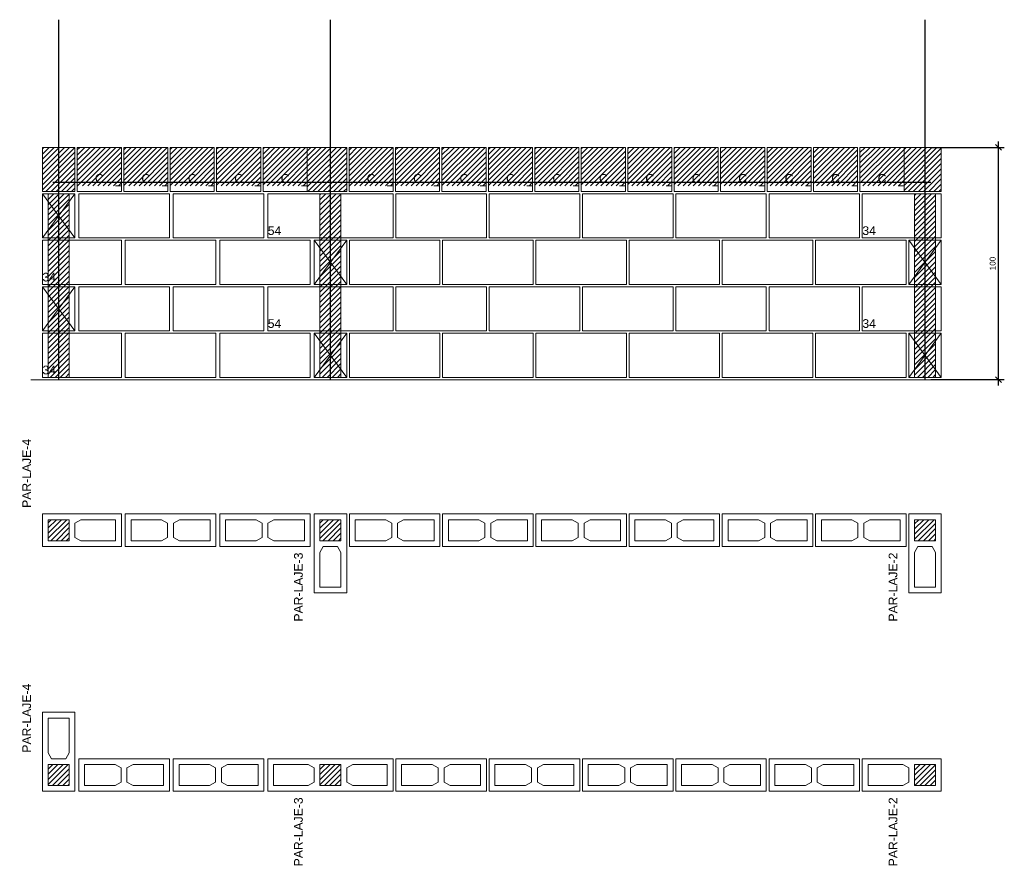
# Model space of a CAD drawing. Header units: millimetres. Extents: x 337 to 624, y -381 to -65.
# Tile 113 of 139: x 459 to 476, y -170 to -155. Entities that reach past the tile are written whole.
import ezdxf

# ---------------------------------------------------------------- set-up
doc = ezdxf.new("R2010")
doc.units = ezdxf.units.MM
doc.header["$MEASUREMENT"] = 0
doc.linetypes.add('DOT', pattern=[6.35, 0, -6.35])
doc.layers.get('0').update_dxf_attribs({"lineweight": 5})
for name, color, linetype, lineweight in [('Armadura', 7, 'Continuous', 30), ('Cotas', 7, 'Continuous', 5), ('PA-Ajustes', 8, 'Continuous', 5), ('PA-Graute', 8, 'Continuous', 0), ('PA-Piso', 7, 'Continuous', 20), ('PE-Contrafiamento L', 1, 'Continuous', 13), ('PE-Contrafiamento T', 1, 'Continuous', 5), ('PE-Inteiro', 7, 'Continuous', 5), ('PE-Meio canaleta', 5, 'Continuous', 5), ('PE-Paredes', 1, 'Continuous', 5)]:
    doc.layers.add(name, color=color, linetype=linetype, lineweight=lineweight)
doc.styles.add('Arial', font='arial.ttf')
doc.dimstyles.new('UM_25.000000', dxfattribs={"dimtxt": 0.18, "dimasz": 0.1, "dimexe": 0.1, "dimexo": 0.2, "dimgap": 0, "dimtad": 1, "dimtih": 1, "dimtoh": 1, "dimdec": 1, "dimlfac": 25, "dimzin": 0, "dimdsep": 46, "dimtxsty": 'Standard', "dimcen": 0.09, "dimdle": 0.1, "dimadec": 1, "dimazin": 2, "dimtfac": 1, "dimtdec": 4, "dimtofl": 0, "dimtmove": 0, "dimatfit": 3, "dimfxl": 1, "dimtolj": 1, "dimarcsym": 0})
pattern_1 = [(45, (515.896945, -309.099686), (-0.044194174, 0.044194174), [])]

# ---------------------------------------------------------------- blocks, each defined once
blk = doc.blocks.new('_Oblique')
at = {"color": 0, "linetype": 'ByBlock', "lineweight": -2}
blk.add_line((-0.5, -0.5), (0.5, 0.5), dxfattribs=at)
blk = doc.blocks.new('*D287')
at = {"layer": 'Cotas', "color": 0, "lineweight": -2, "transparency": 16777216}
for p, q in [((475.912, -161.381), (475.912, -157.181)), ((474.747, -157.281), (476.012, -157.281)), ((474.747, -161.281), (476.012, -161.281))]:
    blk.add_line(p, q, dxfattribs=at)
at = {"layer": 'Defpoints', "color": 0, "transparency": 16777216}
for p in [(474.647, -157.281), (475.912, -157.281), (474.647, -161.281)]:
    blk.add_point(p, dxfattribs=at)
at = {"layer": 'Cotas', "color": 0, "lineweight": -2, "transparency": 16777216, "xscale": 0.1, "yscale": 0.1, "zscale": 0.1}
for p, rotation in [((475.912, -157.281), 90), ((475.912, -161.281), 270)]:
    blk.add_blockref('_Oblique', p, dxfattribs=dict(at, rotation=rotation))
at = {"layer": 'Cotas', "transparency": 16777216, "insert": (475.812, -159.281), "char_height": 0.1, "attachment_point": 5, "rotation": 90, "style": 'Arial'}
blk.add_mtext('\\A1;100', dxfattribs=at)

msp = doc.modelspace()

# ---------------------------------------------------------------- hatches: boundary and pattern name
at = {"layer": 'PA-Ajustes', "linetype": 'Continuous'}
h = msp.add_hatch(dxfattribs=at)
h.set_pattern_fill('ANSI31', color=8, scale=0.5, style=0)
h.set_pattern_definition(pattern_1)
h.paths.add_polyline_path([(459.4469, -157.2814), (460.0069, -157.2814), (460.0069, -158.0414), (459.4469, -158.0414)])
h = msp.add_hatch(dxfattribs=at)
h.set_pattern_fill('ANSI31', color=8, scale=0.5, style=0)
h.set_pattern_definition(pattern_1)
h.paths.add_polyline_path([(464.0069, -157.2814), (464.0069, -158.0414), (464.6869, -158.0414), (464.6869, -157.2814)])
h = msp.add_hatch(dxfattribs=at)
h.set_pattern_fill('ANSI31', color=8, scale=0.5, style=0)
h.set_pattern_definition(pattern_1)
h.paths.add_polyline_path([(474.2869, -157.2814), (474.2869, -158.0414), (474.9273, -158.0414), (474.9273, -157.2814)])
at = {"layer": 'PA-Graute', "linetype": 'Continuous'}
h = msp.add_hatch(dxfattribs=at)
h.set_pattern_fill('ANSI31', color=8, scale=0.5, style=0)
h.set_pattern_definition(pattern_1)
h.paths.add_polyline_path([(460.0469, -157.2814), (460.8069, -157.2814), (460.8069, -157.9414), (460.0469, -157.9414)])
h = msp.add_hatch(dxfattribs=at)
h.set_pattern_fill('ANSI31', color=8, scale=0.5, style=0)
h.set_pattern_definition(pattern_1)
h.paths.add_polyline_path([(460.8469, -157.2814), (461.6069, -157.2814), (461.6069, -157.9414), (460.8469, -157.9414)])
h = msp.add_hatch(dxfattribs=at)
h.set_pattern_fill('ANSI31', color=8, scale=0.5, style=0)
h.set_pattern_definition(pattern_1)
h.paths.add_polyline_path([(461.6469, -157.2814), (462.4069, -157.2814), (462.4069, -157.9414), (461.6469, -157.9414)])
h = msp.add_hatch(dxfattribs=at)
h.set_pattern_fill('ANSI31', color=8, scale=0.5, style=0)
h.set_pattern_definition(pattern_1)
h.paths.add_polyline_path([(462.4469, -157.2814), (463.2069, -157.2814), (463.2069, -157.9414), (462.4469, -157.9414)])
h = msp.add_hatch(dxfattribs=at)
h.set_pattern_fill('ANSI31', color=8, scale=0.5, style=0)
h.set_pattern_definition(pattern_1)
h.paths.add_polyline_path([(463.2469, -157.2814), (464.0069, -157.2814), (464.0069, -157.9414), (463.2469, -157.9414)])
h = msp.add_hatch(dxfattribs=at)
h.set_pattern_fill('ANSI31', color=8, scale=0.5, style=0)
h.set_pattern_definition(pattern_1)
h.paths.add_polyline_path([(464.7269, -157.2814), (465.4869, -157.2814), (465.4869, -157.9414), (464.7269, -157.9414)])
h = msp.add_hatch(dxfattribs=at)
h.set_pattern_fill('ANSI31', color=8, scale=0.5, style=0)
h.set_pattern_definition(pattern_1)
h.paths.add_polyline_path([(465.5269, -157.2814), (466.2869, -157.2814), (466.2869, -157.9414), (465.5269, -157.9414)])
h = msp.add_hatch(dxfattribs=at)
h.set_pattern_fill('ANSI31', color=8, scale=0.5, style=0)
h.set_pattern_definition(pattern_1)
h.paths.add_polyline_path([(466.3269, -157.2814), (467.0869, -157.2814), (467.0869, -157.9414), (466.3269, -157.9414)])
h = msp.add_hatch(dxfattribs=at)
h.set_pattern_fill('ANSI31', color=8, scale=0.5, style=0)
h.set_pattern_definition(pattern_1)
h.paths.add_polyline_path([(467.1269, -157.2814), (467.8869, -157.2814), (467.8869, -157.9414), (467.1269, -157.9414)])
h = msp.add_hatch(dxfattribs=at)
h.set_pattern_fill('ANSI31', color=8, scale=0.5, style=0)
h.set_pattern_definition(pattern_1)
h.paths.add_polyline_path([(467.9269, -157.2814), (468.6869, -157.2814), (468.6869, -157.9414), (467.9269, -157.9414)])
h = msp.add_hatch(dxfattribs=at)
h.set_pattern_fill('ANSI31', color=8, scale=0.5, style=0)
h.set_pattern_definition(pattern_1)
h.paths.add_polyline_path([(468.7269, -157.2814), (469.4869, -157.2814), (469.4869, -157.9414), (468.7269, -157.9414)])
h = msp.add_hatch(dxfattribs=at)
h.set_pattern_fill('ANSI31', color=8, scale=0.5, style=0)
h.set_pattern_definition(pattern_1)
h.paths.add_polyline_path([(469.5269, -157.2814), (470.2869, -157.2814), (470.2869, -157.9414), (469.5269, -157.9414)])
h = msp.add_hatch(dxfattribs=at)
h.set_pattern_fill('ANSI31', color=8, scale=0.5, style=0)
h.set_pattern_definition(pattern_1)
h.paths.add_polyline_path([(470.3269, -157.2814), (471.0869, -157.2814), (471.0869, -157.9414), (470.3269, -157.9414)])
h = msp.add_hatch(dxfattribs=at)
h.set_pattern_fill('ANSI31', color=8, scale=0.5, style=0)
h.set_pattern_definition(pattern_1)
h.paths.add_polyline_path([(471.1269, -157.2814), (471.8869, -157.2814), (471.8869, -157.9414), (471.1269, -157.9414)])
h = msp.add_hatch(dxfattribs=at)
h.set_pattern_fill('ANSI31', color=8, scale=0.5, style=0)
h.set_pattern_definition(pattern_1)
h.paths.add_polyline_path([(471.9269, -157.2814), (472.6869, -157.2814), (472.6869, -157.9414), (471.9269, -157.9414)])
h = msp.add_hatch(dxfattribs=at)
h.set_pattern_fill('ANSI31', color=8, scale=0.5, style=0)
h.set_pattern_definition(pattern_1)
h.paths.add_polyline_path([(472.7269, -157.2814), (473.4869, -157.2814), (473.4869, -157.9414), (472.7269, -157.9414)])
h = msp.add_hatch(dxfattribs=at)
h.set_pattern_fill('ANSI31', color=8, scale=0.5, style=0)
h.set_pattern_definition(pattern_1)
h.paths.add_polyline_path([(473.5269, -157.2814), (474.2869, -157.2814), (474.2869, -157.9414), (473.5269, -157.9414)])
h = msp.add_hatch(dxfattribs=at)
h.set_pattern_fill('ANSI31', color=8, scale=0.5, style=0)
h.set_pattern_definition(pattern_1)
h.paths.add_polyline_path([(459.5469, -158.0814), (459.9069, -158.0814), (459.9069, -161.2414), (459.5469, -161.2414)])
h = msp.add_hatch(dxfattribs=at)
h.set_pattern_fill('ANSI31', color=8, scale=0.5, style=0)
h.set_pattern_definition(pattern_1)
h.paths.add_polyline_path([(464.2269, -158.0814), (464.5869, -158.0814), (464.5869, -161.2414), (464.2269, -161.2414)])
h = msp.add_hatch(dxfattribs=at)
h.set_pattern_fill('ANSI31', color=8, scale=0.5, style=0)
h.set_pattern_definition(pattern_1)
h.paths.add_polyline_path([(474.4673, -158.0814), (474.8273, -158.0814), (474.8273, -161.2414), (474.4673, -161.2414)])
h = msp.add_hatch(dxfattribs=at)
h.set_pattern_fill('ANSI31', color=8, scale=0.5, style=0)
h.set_pattern_definition(pattern_1)
h.paths.add_polyline_path([(459.5469, -163.6944), (459.9069, -163.6944), (459.9069, -164.0544), (459.5469, -164.0544)])
h = msp.add_hatch(dxfattribs=at)
h.set_pattern_fill('ANSI31', color=8, scale=0.5, style=0)
h.set_pattern_definition(pattern_1)
h.paths.add_polyline_path([(464.5869, -163.6944), (464.5869, -164.0544), (464.2269, -164.0544), (464.2269, -163.6944)])
h = msp.add_hatch(dxfattribs=at)
h.set_pattern_fill('ANSI31', color=8, scale=0.5, style=0)
h.set_pattern_definition(pattern_1)
h.paths.add_polyline_path([(464.5869, -163.6944), (464.5869, -164.0544), (464.2269, -164.0544), (464.2269, -163.6944)])
h = msp.add_hatch(dxfattribs=at)
h.set_pattern_fill('ANSI31', color=8, scale=0.5, style=0)
h.set_pattern_definition(pattern_1)
h.paths.add_polyline_path([(474.8273, -163.6944), (474.8273, -164.0544), (474.4673, -164.0544), (474.4673, -163.6944)])
h = msp.add_hatch(dxfattribs=at)
h.set_pattern_fill('ANSI31', color=8, scale=0.5, style=0)
h.set_pattern_definition(pattern_1)
h.paths.add_polyline_path([(459.5469, -168.2703), (459.5469, -167.9103), (459.9069, -167.9103), (459.9069, -168.2703)])
h = msp.add_hatch(dxfattribs=at)
h.set_pattern_fill('ANSI31', color=8, scale=0.5, style=0)
h.set_pattern_definition(pattern_1)
h.paths.add_polyline_path([(464.5869, -168.2703), (464.2269, -168.2703), (464.2269, -167.9103), (464.5869, -167.9103)])
h = msp.add_hatch(dxfattribs=at)
h.set_pattern_fill('ANSI31', color=8, scale=0.5, style=0)
h.set_pattern_definition(pattern_1)
h.paths.add_polyline_path([(464.5869, -168.2703), (464.2269, -168.2703), (464.2269, -167.9103), (464.5869, -167.9103)])
h = msp.add_hatch(dxfattribs=at)
h.set_pattern_fill('ANSI31', color=8, scale=0.5, style=0)
h.set_pattern_definition(pattern_1)
h.paths.add_polyline_path([(474.8273, -168.2703), (474.4673, -168.2703), (474.4673, -167.9103), (474.8273, -167.9103)])

# ---------------------------------------------------------------- linework, layer by layer
at = {"layer": 'Armadura'}
msp.add_line((459.6269, -157.8814), (474.7473, -157.8814), dxfattribs=at)
for points in [[(459.7269, -161.2814), (459.7269, -155.0814)], [(464.4069, -161.2814), (464.4069, -155.0814)], [(474.6473, -161.2814), (474.6473, -155.0814)]]:
    msp.add_lwpolyline(points, dxfattribs=at)
at = {"layer": 'PA-Ajustes', "linetype": 'Continuous'}
for points in [[(459.4469, -157.2814), (460.0069, -157.2814), (460.0069, -158.0414), (459.4469, -158.0414)], [(464.0069, -157.2814), (464.0069, -158.0414), (464.6869, -158.0414), (464.6869, -157.2814)], [(474.2869, -157.2814), (474.2869, -158.0414), (474.9273, -158.0414), (474.9273, -157.2814)]]:
    msp.add_lwpolyline(points, close=True, dxfattribs=at)
at = {"layer": 'PA-Graute', "color": 8, "linetype": 'Continuous'}
for points in [[(459.5469, -158.0814), (459.9069, -158.0814), (459.9069, -161.2414), (459.5469, -161.2414)], [(464.2269, -158.0814), (464.5869, -158.0814), (464.5869, -161.2414), (464.2269, -161.2414)], [(474.4673, -158.0814), (474.8273, -158.0814), (474.8273, -161.2414), (474.4673, -161.2414)]]:
    msp.add_lwpolyline(points, close=True, dxfattribs=at)
at = {"layer": 'PA-Piso'}
msp.add_line((459.2469, -161.2814), (475.6873, -161.2814), dxfattribs=at)
at = {"layer": 'PE-Contrafiamento L', "linetype": 'Continuous'}
for p, q in [((459.4469, -158.8414), (459.4469, -158.0814)), ((459.4469, -158.0814), (460.0069, -158.0814)), ((460.0069, -158.0814), (459.4469, -158.8414)), ((460.0069, -158.8414), (459.4469, -158.0814)), ((459.4469, -158.0814), (460.0069, -158.0814)), ((460.0069, -158.0814), (460.0069, -158.8414)), ((473.5673, -158.8414), (473.5673, -158.0814)), ((473.5673, -158.0814), (474.9273, -158.0814)), ((474.9273, -158.0814), (474.9273, -158.8414)), ((460.0069, -158.8414), (459.4469, -158.8414)), ((459.4469, -158.8414), (460.0069, -158.8414)), ((459.4469, -158.8814), (460.8069, -158.8814)), ((459.4469, -159.6414), (459.4469, -158.8814)), ((460.8069, -158.8814), (460.8069, -159.6414)), ((464.1269, -158.8814), (464.6869, -158.8814)), ((464.1269, -159.6414), (464.6869, -158.8814)), ((464.6869, -158.8814), (464.1269, -158.8814)), ((464.1269, -158.8814), (464.6869, -159.6414)), ((464.1269, -159.6414), (464.1269, -158.8814)), ((464.6869, -158.8814), (464.6869, -159.6414)), ((474.9273, -158.8414), (473.5673, -158.8414)), ((474.3673, -158.8814), (474.9273, -158.8814)), ((474.3673, -159.6414), (474.9273, -158.8814)), ((474.9273, -158.8814), (474.3673, -158.8814)), ((474.3673, -158.8814), (474.9273, -159.6414)), ((474.3673, -159.6414), (474.3673, -158.8814)), ((474.9273, -158.8814), (474.9273, -159.6414)), ((460.8069, -159.6414), (459.4469, -159.6414)), ((459.4469, -160.4414), (459.4469, -159.6814)), ((459.4469, -159.6814), (460.0069, -159.6814)), ((460.0069, -159.6814), (459.4469, -160.4414)), ((460.0069, -160.4414), (459.4469, -159.6814)), ((459.4469, -159.6814), (460.0069, -159.6814)), ((460.0069, -159.6814), (460.0069, -160.4414)), ((464.6869, -159.6414), (464.1269, -159.6414)), ((464.6869, -159.6414), (464.1269, -159.6414)), ((473.5673, -160.4414), (473.5673, -159.6814)), ((473.5673, -159.6814), (474.9273, -159.6814)), ((474.9273, -159.6414), (474.3673, -159.6414)), ((474.9273, -159.6414), (474.3673, -159.6414)), ((474.9273, -159.6814), (474.9273, -160.4414)), ((460.0069, -160.4414), (459.4469, -160.4414)), ((459.4469, -160.4414), (460.0069, -160.4414)), ((459.4469, -160.4814), (460.8069, -160.4814)), ((459.4469, -161.2414), (459.4469, -160.4814)), ((460.8069, -160.4814), (460.8069, -161.2414)), ((464.1269, -160.4814), (464.6869, -160.4814)), ((464.1269, -161.2414), (464.6869, -160.4814)), ((464.6869, -160.4814), (464.1269, -160.4814)), ((464.1269, -160.4814), (464.6869, -161.2414)), ((464.1269, -161.2414), (464.1269, -160.4814)), ((464.6869, -160.4814), (464.6869, -161.2414)), ((474.9273, -160.4414), (473.5673, -160.4414)), ((474.3673, -160.4814), (474.9273, -160.4814)), ((474.3673, -161.2414), (474.9273, -160.4814)), ((474.9273, -160.4814), (474.3673, -160.4814)), ((474.3673, -160.4814), (474.9273, -161.2414)), ((474.3673, -161.2414), (474.3673, -160.4814)), ((474.9273, -160.4814), (474.9273, -161.2414)), ((460.8069, -161.2414), (459.4469, -161.2414)), ((464.6869, -161.2414), (464.1269, -161.2414)), ((464.6869, -161.2414), (464.1269, -161.2414)), ((474.9273, -161.2414), (474.3673, -161.2414)), ((474.9273, -161.2414), (474.3673, -161.2414)), ((459.4469, -163.5944), (460.8069, -163.5944)), ((459.4469, -164.1544), (459.4469, -163.5944)), ((460.8069, -163.5944), (460.8069, -164.1544)), ((464.1269, -164.9544), (464.1269, -163.5944)), ((464.1269, -163.5944), (464.6869, -163.5944)), ((464.1269, -164.9544), (464.1269, -163.5944)), ((464.1269, -163.5944), (464.6869, -163.5944)), ((464.6869, -163.5944), (464.6869, -164.9544)), ((464.6869, -163.5944), (464.6869, -164.9544)), ((474.3673, -164.9544), (474.3673, -163.5944)), ((474.3673, -163.5944), (474.9273, -163.5944)), ((474.9273, -163.5944), (474.9273, -164.9544)), ((460.8069, -164.1544), (459.4469, -164.1544)), ((464.6869, -164.9544), (464.1269, -164.9544)), ((464.6869, -164.9544), (464.1269, -164.9544)), ((474.9273, -164.9544), (474.3673, -164.9544)), ((459.4469, -168.3703), (459.4469, -167.0103)), ((459.4469, -167.0103), (460.0069, -167.0103)), ((460.0069, -167.0103), (460.0069, -168.3703)), ((473.5673, -168.3703), (473.5673, -167.8103)), ((473.5673, -167.8103), (474.9273, -167.8103)), ((474.9273, -167.8103), (474.9273, -168.3703)), ((460.0069, -168.3703), (459.4469, -168.3703)), ((474.9273, -168.3703), (473.5673, -168.3703))]:
    msp.add_line(p, q, dxfattribs=at)
at = {"layer": 'PE-Contrafiamento L', "linetype": 'Continuous', "lineweight": 5}
for p, q in [((459.5469, -163.6944), (459.9069, -163.6944)), ((459.5469, -164.0544), (459.5469, -163.6944)), ((459.9069, -163.6944), (459.9069, -164.0544)), ((460.0069, -163.7504), (460.1109, -163.6944)), ((460.0069, -163.9984), (460.0069, -163.7504)), ((460.1109, -163.6944), (460.7069, -163.6944)), ((460.7069, -163.6944), (460.7069, -164.0544)), ((464.2269, -164.0544), (464.2269, -163.6944)), ((464.2269, -163.6944), (464.5869, -163.6944)), ((464.2269, -164.0544), (464.2269, -163.6944)), ((464.2269, -163.6944), (464.5869, -163.6944)), ((464.5869, -163.6944), (464.5869, -164.0544)), ((464.5869, -163.6944), (464.5869, -164.0544)), ((474.4673, -164.0544), (474.4673, -163.6944)), ((474.4673, -163.6944), (474.8273, -163.6944)), ((474.8273, -163.6944), (474.8273, -164.0544)), ((459.9069, -164.0544), (459.5469, -164.0544)), ((460.1109, -164.0544), (460.0069, -163.9984)), ((460.7069, -164.0544), (460.1109, -164.0544)), ((464.5869, -164.0544), (464.2269, -164.0544)), ((464.5869, -164.0544), (464.2269, -164.0544)), ((474.8273, -164.0544), (474.4673, -164.0544)), ((464.2269, -164.2584), (464.2829, -164.1544)), ((464.2269, -164.2584), (464.2829, -164.1544)), ((464.2269, -164.8544), (464.2269, -164.2584)), ((464.2269, -164.8544), (464.2269, -164.2584)), ((464.2829, -164.1544), (464.5309, -164.1544)), ((464.2829, -164.1544), (464.5309, -164.1544)), ((464.5309, -164.1544), (464.5869, -164.2584)), ((464.5309, -164.1544), (464.5869, -164.2584)), ((464.5869, -164.2584), (464.5869, -164.8544)), ((464.5869, -164.2584), (464.5869, -164.8544)), ((474.4673, -164.2584), (474.5233, -164.1544)), ((474.4673, -164.8544), (474.4673, -164.2584)), ((474.5233, -164.1544), (474.7713, -164.1544)), ((474.7713, -164.1544), (474.8273, -164.2584)), ((474.8273, -164.2584), (474.8273, -164.8544)), ((464.5869, -164.8544), (464.2269, -164.8544)), ((464.5869, -164.8544), (464.2269, -164.8544)), ((474.8273, -164.8544), (474.4673, -164.8544)), ((459.5469, -167.7063), (459.5469, -167.1103)), ((459.5469, -167.1103), (459.9069, -167.1103)), ((459.9069, -167.1103), (459.9069, -167.7063)), ((459.6029, -167.8103), (459.5469, -167.7063)), ((459.8509, -167.8103), (459.6029, -167.8103)), ((459.9069, -167.7063), (459.8509, -167.8103)), ((459.5469, -168.2703), (459.5469, -167.9103)), ((459.5469, -167.9103), (459.9069, -167.9103)), ((459.9069, -167.9103), (459.9069, -168.2703)), ((473.6673, -168.2703), (473.6673, -167.9103)), ((473.6673, -167.9103), (474.2633, -167.9103)), ((474.2633, -167.9103), (474.3673, -167.9663)), ((474.3673, -167.9663), (474.3673, -168.2143)), ((474.4673, -168.2703), (474.4673, -167.9103)), ((474.4673, -167.9103), (474.8273, -167.9103)), ((474.8273, -167.9103), (474.8273, -168.2703)), ((459.9069, -168.2703), (459.5469, -168.2703)), ((474.2633, -168.2703), (473.6673, -168.2703)), ((474.3673, -168.2143), (474.2633, -168.2703)), ((474.8273, -168.2703), (474.4673, -168.2703))]:
    msp.add_line(p, q, dxfattribs=at)
at = {"layer": 'PE-Contrafiamento T', "linetype": 'Continuous'}
for p, q in [((463.3269, -158.8414), (463.3269, -158.0814)), ((463.3269, -158.0814), (465.4869, -158.0814)), ((465.4869, -158.0814), (465.4869, -158.8414)), ((465.4869, -158.8414), (463.3269, -158.8414)), ((463.3269, -160.4414), (463.3269, -159.6814)), ((463.3269, -159.6814), (465.4869, -159.6814)), ((465.4869, -159.6814), (465.4869, -160.4414)), ((465.4869, -160.4414), (463.3269, -160.4414)), ((463.3269, -168.3703), (463.3269, -167.8103)), ((463.3269, -167.8103), (465.4869, -167.8103)), ((463.3269, -168.3703), (463.3269, -167.8103)), ((463.3269, -167.8103), (465.4869, -167.8103)), ((465.4869, -167.8103), (465.4869, -168.3703)), ((465.4869, -167.8103), (465.4869, -168.3703)), ((465.4869, -168.3703), (463.3269, -168.3703)), ((465.4869, -168.3703), (463.3269, -168.3703))]:
    msp.add_line(p, q, dxfattribs=at)
at = {"layer": 'PE-Contrafiamento T', "linetype": 'Continuous', "lineweight": 5}
for p, q in [((463.4269, -167.9103), (464.0229, -167.9103)), ((463.4269, -168.2703), (463.4269, -167.9103)), ((463.4269, -167.9103), (464.0229, -167.9103)), ((463.4269, -168.2703), (463.4269, -167.9103)), ((464.0229, -167.9103), (464.1269, -167.9663)), ((464.0229, -167.9103), (464.1269, -167.9663)), ((464.1269, -167.9663), (464.1269, -168.2143)), ((464.1269, -167.9663), (464.1269, -168.2143)), ((464.2269, -168.2703), (464.2269, -167.9103)), ((464.2269, -167.9103), (464.5869, -167.9103)), ((464.2269, -168.2703), (464.2269, -167.9103)), ((464.2269, -167.9103), (464.5869, -167.9103)), ((464.5869, -167.9103), (464.5869, -168.2703)), ((464.5869, -167.9103), (464.5869, -168.2703)), ((464.6869, -167.9663), (464.7909, -167.9103)), ((464.6869, -167.9663), (464.7909, -167.9103)), ((464.6869, -168.2143), (464.6869, -167.9663)), ((464.6869, -168.2143), (464.6869, -167.9663)), ((464.7909, -167.9103), (465.3869, -167.9103)), ((464.7909, -167.9103), (465.3869, -167.9103)), ((465.3869, -167.9103), (465.3869, -168.2703)), ((465.3869, -167.9103), (465.3869, -168.2703)), ((464.0229, -168.2703), (463.4269, -168.2703)), ((464.0229, -168.2703), (463.4269, -168.2703)), ((464.1269, -168.2143), (464.0229, -168.2703)), ((464.1269, -168.2143), (464.0229, -168.2703)), ((464.5869, -168.2703), (464.2269, -168.2703)), ((464.5869, -168.2703), (464.2269, -168.2703)), ((464.7909, -168.2703), (464.6869, -168.2143)), ((464.7909, -168.2703), (464.6869, -168.2143)), ((465.3869, -168.2703), (464.7909, -168.2703)), ((465.3869, -168.2703), (464.7909, -168.2703))]:
    msp.add_line(p, q, dxfattribs=at)
at = {"layer": 'PE-Inteiro', "linetype": 'Continuous'}
for p, q in [((460.0736, -158.0814), (461.6336, -158.0814)), ((460.0736, -158.8414), (460.0736, -158.0814)), ((461.6336, -158.0814), (461.6336, -158.8414)), ((461.7003, -158.0814), (463.2603, -158.0814)), ((461.7003, -158.8414), (461.7003, -158.0814)), ((463.2603, -158.0814), (463.2603, -158.8414)), ((465.5337, -158.0814), (467.0937, -158.0814)), ((465.5337, -158.8414), (465.5337, -158.0814)), ((467.0937, -158.0814), (467.0937, -158.8414)), ((467.1404, -158.0814), (468.7004, -158.0814)), ((467.1404, -158.8414), (467.1404, -158.0814)), ((468.7004, -158.0814), (468.7004, -158.8414)), ((468.7471, -158.0814), (470.3071, -158.0814)), ((468.7471, -158.8414), (468.7471, -158.0814)), ((470.3071, -158.0814), (470.3071, -158.8414)), ((470.3539, -158.0814), (471.9139, -158.0814)), ((470.3539, -158.8414), (470.3539, -158.0814)), ((471.9139, -158.0814), (471.9139, -158.8414)), ((471.9606, -158.0814), (473.5206, -158.0814)), ((471.9606, -158.8414), (471.9606, -158.0814)), ((473.5206, -158.0814), (473.5206, -158.8414)), ((461.6336, -158.8414), (460.0736, -158.8414)), ((460.8736, -158.8814), (462.4336, -158.8814)), ((460.8736, -159.6414), (460.8736, -158.8814)), ((463.2603, -158.8414), (461.7003, -158.8414)), ((462.4336, -158.8814), (462.4336, -159.6414)), ((462.5003, -158.8814), (464.0603, -158.8814)), ((462.5003, -159.6414), (462.5003, -158.8814)), ((464.0603, -158.8814), (464.0603, -159.6414)), ((464.7327, -158.8814), (466.2927, -158.8814)), ((464.7327, -159.6414), (464.7327, -158.8814)), ((467.0937, -158.8414), (465.5337, -158.8414)), ((466.2927, -158.8814), (466.2927, -159.6414)), ((466.3385, -158.8814), (467.8985, -158.8814)), ((466.3385, -159.6414), (466.3385, -158.8814)), ((468.7004, -158.8414), (467.1404, -158.8414)), ((467.8985, -158.8814), (467.8985, -159.6414)), ((467.9443, -158.8814), (469.5043, -158.8814)), ((467.9443, -159.6414), (467.9443, -158.8814)), ((470.3071, -158.8414), (468.7471, -158.8414)), ((469.5043, -158.8814), (469.5043, -159.6414)), ((469.55, -158.8814), (471.11, -158.8814)), ((469.55, -159.6414), (469.55, -158.8814)), ((471.9139, -158.8414), (470.3539, -158.8414)), ((471.11, -158.8814), (471.11, -159.6414)), ((471.1558, -158.8814), (472.7158, -158.8814)), ((471.1558, -159.6414), (471.1558, -158.8814)), ((473.5206, -158.8414), (471.9606, -158.8414)), ((472.7158, -158.8814), (472.7158, -159.6414)), ((472.7616, -158.8814), (474.3216, -158.8814)), ((472.7616, -159.6414), (472.7616, -158.8814)), ((474.3216, -158.8814), (474.3216, -159.6414)), ((460.0736, -159.6814), (461.6336, -159.6814)), ((460.0736, -160.4414), (460.0736, -159.6814)), ((462.4336, -159.6414), (460.8736, -159.6414)), ((461.6336, -159.6814), (461.6336, -160.4414)), ((461.7003, -159.6814), (463.2603, -159.6814)), ((461.7003, -160.4414), (461.7003, -159.6814)), ((464.0603, -159.6414), (462.5003, -159.6414)), ((463.2603, -159.6814), (463.2603, -160.4414)), ((466.2927, -159.6414), (464.7327, -159.6414)), ((465.5337, -159.6814), (467.0937, -159.6814)), ((465.5337, -160.4414), (465.5337, -159.6814)), ((467.8985, -159.6414), (466.3385, -159.6414)), ((467.0937, -159.6814), (467.0937, -160.4414)), ((467.1404, -159.6814), (468.7004, -159.6814)), ((467.1404, -160.4414), (467.1404, -159.6814)), ((469.5043, -159.6414), (467.9443, -159.6414)), ((468.7004, -159.6814), (468.7004, -160.4414)), ((468.7471, -159.6814), (470.3071, -159.6814)), ((468.7471, -160.4414), (468.7471, -159.6814)), ((471.11, -159.6414), (469.55, -159.6414)), ((470.3071, -159.6814), (470.3071, -160.4414)), ((470.3539, -159.6814), (471.9139, -159.6814)), ((470.3539, -160.4414), (470.3539, -159.6814)), ((472.7158, -159.6414), (471.1558, -159.6414)), ((471.9139, -159.6814), (471.9139, -160.4414)), ((471.9606, -159.6814), (473.5206, -159.6814)), ((471.9606, -160.4414), (471.9606, -159.6814)), ((474.3216, -159.6414), (472.7616, -159.6414)), ((473.5206, -159.6814), (473.5206, -160.4414)), ((461.6336, -160.4414), (460.0736, -160.4414)), ((460.8736, -160.4814), (462.4336, -160.4814)), ((460.8736, -161.2414), (460.8736, -160.4814)), ((463.2603, -160.4414), (461.7003, -160.4414)), ((462.4336, -160.4814), (462.4336, -161.2414)), ((462.5003, -160.4814), (464.0603, -160.4814)), ((462.5003, -161.2414), (462.5003, -160.4814)), ((464.0603, -160.4814), (464.0603, -161.2414)), ((464.7327, -160.4814), (466.2927, -160.4814)), ((464.7327, -161.2414), (464.7327, -160.4814)), ((467.0937, -160.4414), (465.5337, -160.4414)), ((466.2927, -160.4814), (466.2927, -161.2414)), ((466.3385, -160.4814), (467.8985, -160.4814)), ((466.3385, -161.2414), (466.3385, -160.4814)), ((468.7004, -160.4414), (467.1404, -160.4414)), ((467.8985, -160.4814), (467.8985, -161.2414)), ((467.9443, -160.4814), (469.5043, -160.4814)), ((467.9443, -161.2414), (467.9443, -160.4814)), ((470.3071, -160.4414), (468.7471, -160.4414)), ((469.5043, -160.4814), (469.5043, -161.2414)), ((469.55, -160.4814), (471.11, -160.4814)), ((469.55, -161.2414), (469.55, -160.4814)), ((471.9139, -160.4414), (470.3539, -160.4414)), ((471.11, -160.4814), (471.11, -161.2414)), ((471.1558, -160.4814), (472.7158, -160.4814)), ((471.1558, -161.2414), (471.1558, -160.4814)), ((473.5206, -160.4414), (471.9606, -160.4414)), ((472.7158, -160.4814), (472.7158, -161.2414)), ((472.7616, -160.4814), (474.3216, -160.4814)), ((472.7616, -161.2414), (472.7616, -160.4814)), ((474.3216, -160.4814), (474.3216, -161.2414)), ((462.4336, -161.2414), (460.8736, -161.2414)), ((464.0603, -161.2414), (462.5003, -161.2414)), ((466.2927, -161.2414), (464.7327, -161.2414)), ((467.8985, -161.2414), (466.3385, -161.2414)), ((469.5043, -161.2414), (467.9443, -161.2414)), ((471.11, -161.2414), (469.55, -161.2414)), ((472.7158, -161.2414), (471.1558, -161.2414)), ((474.3216, -161.2414), (472.7616, -161.2414)), ((460.8736, -163.5944), (462.4336, -163.5944)), ((460.8736, -164.1544), (460.8736, -163.5944)), ((462.4336, -163.5944), (462.4336, -164.1544)), ((462.5003, -163.5944), (464.0603, -163.5944)), ((462.5003, -164.1544), (462.5003, -163.5944)), ((464.0603, -163.5944), (464.0603, -164.1544)), ((464.7327, -163.5944), (466.2927, -163.5944)), ((464.7327, -164.1544), (464.7327, -163.5944)), ((466.2927, -163.5944), (466.2927, -164.1544)), ((466.3385, -163.5944), (467.8985, -163.5944)), ((466.3385, -164.1544), (466.3385, -163.5944)), ((467.8985, -163.5944), (467.8985, -164.1544)), ((467.9443, -163.5944), (469.5043, -163.5944)), ((467.9443, -164.1544), (467.9443, -163.5944)), ((469.5043, -163.5944), (469.5043, -164.1544)), ((469.55, -163.5944), (471.11, -163.5944)), ((469.55, -164.1544), (469.55, -163.5944)), ((471.11, -163.5944), (471.11, -164.1544)), ((471.1558, -163.5944), (472.7158, -163.5944)), ((471.1558, -164.1544), (471.1558, -163.5944)), ((472.7158, -163.5944), (472.7158, -164.1544)), ((472.7616, -163.5944), (474.3216, -163.5944)), ((472.7616, -164.1544), (472.7616, -163.5944)), ((474.3216, -163.5944), (474.3216, -164.1544)), ((462.4336, -164.1544), (460.8736, -164.1544)), ((464.0603, -164.1544), (462.5003, -164.1544)), ((466.2927, -164.1544), (464.7327, -164.1544)), ((467.8985, -164.1544), (466.3385, -164.1544)), ((469.5043, -164.1544), (467.9443, -164.1544)), ((471.11, -164.1544), (469.55, -164.1544)), ((472.7158, -164.1544), (471.1558, -164.1544)), ((474.3216, -164.1544), (472.7616, -164.1544)), ((460.0736, -167.8103), (461.6336, -167.8103)), ((460.0736, -168.3703), (460.0736, -167.8103)), ((461.6336, -167.8103), (461.6336, -168.3703)), ((461.7003, -167.8103), (463.2603, -167.8103)), ((461.7003, -168.3703), (461.7003, -167.8103)), ((463.2603, -167.8103), (463.2603, -168.3703)), ((465.5337, -167.8103), (467.0937, -167.8103)), ((465.5337, -168.3703), (465.5337, -167.8103)), ((467.0937, -167.8103), (467.0937, -168.3703)), ((467.1404, -167.8103), (468.7004, -167.8103)), ((467.1404, -168.3703), (467.1404, -167.8103)), ((468.7004, -167.8103), (468.7004, -168.3703)), ((468.7471, -167.8103), (470.3071, -167.8103)), ((468.7471, -168.3703), (468.7471, -167.8103)), ((470.3071, -167.8103), (470.3071, -168.3703)), ((470.3539, -167.8103), (471.9139, -167.8103)), ((470.3539, -168.3703), (470.3539, -167.8103)), ((471.9139, -167.8103), (471.9139, -168.3703)), ((471.9606, -167.8103), (473.5206, -167.8103)), ((471.9606, -168.3703), (471.9606, -167.8103)), ((473.5206, -167.8103), (473.5206, -168.3703)), ((461.6336, -168.3703), (460.0736, -168.3703)), ((463.2603, -168.3703), (461.7003, -168.3703)), ((467.0937, -168.3703), (465.5337, -168.3703)), ((468.7004, -168.3703), (467.1404, -168.3703)), ((470.3071, -168.3703), (468.7471, -168.3703)), ((471.9139, -168.3703), (470.3539, -168.3703)), ((473.5206, -168.3703), (471.9606, -168.3703))]:
    msp.add_line(p, q, dxfattribs=at)
at = {"layer": 'PE-Inteiro', "linetype": 'Continuous', "lineweight": 5}
for p, q in [((460.9736, -163.6944), (461.4996, -163.6944)), ((460.9736, -164.0544), (460.9736, -163.6944)), ((461.4996, -163.6944), (461.6036, -163.7504)), ((461.6036, -163.7504), (461.6036, -163.9984)), ((461.7036, -163.7504), (461.8076, -163.6944)), ((461.7036, -163.9984), (461.7036, -163.7504)), ((461.8076, -163.6944), (462.3336, -163.6944)), ((462.3336, -163.6944), (462.3336, -164.0544)), ((462.6003, -163.6944), (463.1263, -163.6944)), ((462.6003, -164.0544), (462.6003, -163.6944)), ((463.1263, -163.6944), (463.2303, -163.7504)), ((463.2303, -163.7504), (463.2303, -163.9984)), ((463.3303, -163.7504), (463.4343, -163.6944)), ((463.3303, -163.9984), (463.3303, -163.7504)), ((463.4343, -163.6944), (463.9603, -163.6944)), ((463.9603, -163.6944), (463.9603, -164.0544)), ((464.8327, -163.6944), (465.3587, -163.6944)), ((464.8327, -164.0544), (464.8327, -163.6944)), ((465.3587, -163.6944), (465.4627, -163.7504)), ((465.4627, -163.7504), (465.4627, -163.9984)), ((465.5627, -163.7504), (465.6667, -163.6944)), ((465.5627, -163.9984), (465.5627, -163.7504)), ((465.6667, -163.6944), (466.1927, -163.6944)), ((466.1927, -163.6944), (466.1927, -164.0544)), ((466.4385, -163.6944), (466.9645, -163.6944)), ((466.4385, -164.0544), (466.4385, -163.6944)), ((466.9645, -163.6944), (467.0685, -163.7504)), ((467.0685, -163.7504), (467.0685, -163.9984)), ((467.1685, -163.7504), (467.2725, -163.6944)), ((467.1685, -163.9984), (467.1685, -163.7504)), ((467.2725, -163.6944), (467.7985, -163.6944)), ((467.7985, -163.6944), (467.7985, -164.0544)), ((468.0443, -163.6944), (468.5703, -163.6944)), ((468.0443, -164.0544), (468.0443, -163.6944)), ((468.5703, -163.6944), (468.6743, -163.7504)), ((468.6743, -163.7504), (468.6743, -163.9984)), ((468.7743, -163.7504), (468.8783, -163.6944)), ((468.7743, -163.9984), (468.7743, -163.7504)), ((468.8783, -163.6944), (469.4043, -163.6944)), ((469.4043, -163.6944), (469.4043, -164.0544)), ((469.65, -163.6944), (470.176, -163.6944)), ((469.65, -164.0544), (469.65, -163.6944)), ((470.176, -163.6944), (470.28, -163.7504)), ((470.28, -163.7504), (470.28, -163.9984)), ((470.38, -163.7504), (470.484, -163.6944)), ((470.38, -163.9984), (470.38, -163.7504)), ((470.484, -163.6944), (471.01, -163.6944)), ((471.01, -163.6944), (471.01, -164.0544)), ((471.2558, -163.6944), (471.7818, -163.6944)), ((471.2558, -164.0544), (471.2558, -163.6944)), ((471.7818, -163.6944), (471.8858, -163.7504)), ((471.8858, -163.7504), (471.8858, -163.9984)), ((471.9858, -163.7504), (472.0898, -163.6944)), ((471.9858, -163.9984), (471.9858, -163.7504)), ((472.0898, -163.6944), (472.6158, -163.6944)), ((472.6158, -163.6944), (472.6158, -164.0544)), ((472.8616, -163.6944), (473.3876, -163.6944)), ((472.8616, -164.0544), (472.8616, -163.6944)), ((473.3876, -163.6944), (473.4916, -163.7504)), ((473.4916, -163.7504), (473.4916, -163.9984)), ((473.5916, -163.7504), (473.6956, -163.6944)), ((473.5916, -163.9984), (473.5916, -163.7504)), ((473.6956, -163.6944), (474.2216, -163.6944)), ((474.2216, -163.6944), (474.2216, -164.0544)), ((461.4996, -164.0544), (460.9736, -164.0544)), ((461.6036, -163.9984), (461.4996, -164.0544)), ((461.8076, -164.0544), (461.7036, -163.9984)), ((462.3336, -164.0544), (461.8076, -164.0544)), ((463.1263, -164.0544), (462.6003, -164.0544)), ((463.2303, -163.9984), (463.1263, -164.0544)), ((463.4343, -164.0544), (463.3303, -163.9984)), ((463.9603, -164.0544), (463.4343, -164.0544)), ((465.3587, -164.0544), (464.8327, -164.0544)), ((465.4627, -163.9984), (465.3587, -164.0544)), ((465.6667, -164.0544), (465.5627, -163.9984)), ((466.1927, -164.0544), (465.6667, -164.0544)), ((466.9645, -164.0544), (466.4385, -164.0544)), ((467.0685, -163.9984), (466.9645, -164.0544)), ((467.2725, -164.0544), (467.1685, -163.9984)), ((467.7985, -164.0544), (467.2725, -164.0544)), ((468.5703, -164.0544), (468.0443, -164.0544)), ((468.6743, -163.9984), (468.5703, -164.0544)), ((468.8783, -164.0544), (468.7743, -163.9984)), ((469.4043, -164.0544), (468.8783, -164.0544)), ((470.176, -164.0544), (469.65, -164.0544)), ((470.28, -163.9984), (470.176, -164.0544)), ((470.484, -164.0544), (470.38, -163.9984)), ((471.01, -164.0544), (470.484, -164.0544)), ((471.7818, -164.0544), (471.2558, -164.0544)), ((471.8858, -163.9984), (471.7818, -164.0544)), ((472.0898, -164.0544), (471.9858, -163.9984)), ((472.6158, -164.0544), (472.0898, -164.0544)), ((473.3876, -164.0544), (472.8616, -164.0544)), ((473.4916, -163.9984), (473.3876, -164.0544)), ((473.6956, -164.0544), (473.5916, -163.9984)), ((474.2216, -164.0544), (473.6956, -164.0544)), ((460.1736, -167.9103), (460.6996, -167.9103)), ((460.1736, -168.2703), (460.1736, -167.9103)), ((460.6996, -167.9103), (460.8036, -167.9663)), ((460.8036, -167.9663), (460.8036, -168.2143)), ((460.9036, -167.9663), (461.0076, -167.9103)), ((460.9036, -168.2143), (460.9036, -167.9663)), ((461.0076, -167.9103), (461.5336, -167.9103)), ((461.5336, -167.9103), (461.5336, -168.2703)), ((461.8003, -167.9103), (462.3263, -167.9103)), ((461.8003, -168.2703), (461.8003, -167.9103)), ((462.3263, -167.9103), (462.4303, -167.9663)), ((462.4303, -167.9663), (462.4303, -168.2143)), ((462.5303, -167.9663), (462.6343, -167.9103)), ((462.5303, -168.2143), (462.5303, -167.9663)), ((462.6343, -167.9103), (463.1603, -167.9103)), ((463.1603, -167.9103), (463.1603, -168.2703)), ((465.6337, -167.9103), (466.1597, -167.9103)), ((465.6337, -168.2703), (465.6337, -167.9103)), ((466.1597, -167.9103), (466.2637, -167.9663)), ((466.2637, -167.9663), (466.2637, -168.2143)), ((466.3637, -167.9663), (466.4677, -167.9103)), ((466.3637, -168.2143), (466.3637, -167.9663)), ((466.4677, -167.9103), (466.9937, -167.9103)), ((466.9937, -167.9103), (466.9937, -168.2703)), ((467.2404, -167.9103), (467.7664, -167.9103)), ((467.2404, -168.2703), (467.2404, -167.9103)), ((467.7664, -167.9103), (467.8704, -167.9663)), ((467.8704, -167.9663), (467.8704, -168.2143)), ((467.9704, -167.9663), (468.0744, -167.9103)), ((467.9704, -168.2143), (467.9704, -167.9663)), ((468.0744, -167.9103), (468.6004, -167.9103)), ((468.6004, -167.9103), (468.6004, -168.2703)), ((468.8471, -167.9103), (469.3731, -167.9103)), ((468.8471, -168.2703), (468.8471, -167.9103)), ((469.3731, -167.9103), (469.4771, -167.9663)), ((469.4771, -167.9663), (469.4771, -168.2143)), ((469.5771, -167.9663), (469.6811, -167.9103)), ((469.5771, -168.2143), (469.5771, -167.9663)), ((469.6811, -167.9103), (470.2071, -167.9103)), ((470.2071, -167.9103), (470.2071, -168.2703)), ((470.4539, -167.9103), (470.9799, -167.9103)), ((470.4539, -168.2703), (470.4539, -167.9103)), ((470.9799, -167.9103), (471.0839, -167.9663)), ((471.0839, -167.9663), (471.0839, -168.2143)), ((471.1839, -167.9663), (471.2879, -167.9103)), ((471.1839, -168.2143), (471.1839, -167.9663)), ((471.2879, -167.9103), (471.8139, -167.9103)), ((471.8139, -167.9103), (471.8139, -168.2703)), ((472.0606, -167.9103), (472.5866, -167.9103)), ((472.0606, -168.2703), (472.0606, -167.9103)), ((472.5866, -167.9103), (472.6906, -167.9663)), ((472.6906, -167.9663), (472.6906, -168.2143)), ((472.7906, -167.9663), (472.8946, -167.9103)), ((472.7906, -168.2143), (472.7906, -167.9663)), ((472.8946, -167.9103), (473.4206, -167.9103)), ((473.4206, -167.9103), (473.4206, -168.2703)), ((460.6996, -168.2703), (460.1736, -168.2703)), ((460.8036, -168.2143), (460.6996, -168.2703)), ((461.0076, -168.2703), (460.9036, -168.2143)), ((461.5336, -168.2703), (461.0076, -168.2703)), ((462.3263, -168.2703), (461.8003, -168.2703)), ((462.4303, -168.2143), (462.3263, -168.2703)), ((462.6343, -168.2703), (462.5303, -168.2143)), ((463.1603, -168.2703), (462.6343, -168.2703)), ((466.1597, -168.2703), (465.6337, -168.2703)), ((466.2637, -168.2143), (466.1597, -168.2703)), ((466.4677, -168.2703), (466.3637, -168.2143)), ((466.9937, -168.2703), (466.4677, -168.2703)), ((467.7664, -168.2703), (467.2404, -168.2703)), ((467.8704, -168.2143), (467.7664, -168.2703)), ((468.0744, -168.2703), (467.9704, -168.2143)), ((468.6004, -168.2703), (468.0744, -168.2703)), ((469.3731, -168.2703), (468.8471, -168.2703)), ((469.4771, -168.2143), (469.3731, -168.2703)), ((469.6811, -168.2703), (469.5771, -168.2143)), ((470.2071, -168.2703), (469.6811, -168.2703)), ((470.9799, -168.2703), (470.4539, -168.2703)), ((471.0839, -168.2143), (470.9799, -168.2703)), ((471.2879, -168.2703), (471.1839, -168.2143)), ((471.8139, -168.2703), (471.2879, -168.2703)), ((472.5866, -168.2703), (472.0606, -168.2703)), ((472.6906, -168.2143), (472.5866, -168.2703)), ((472.8946, -168.2703), (472.7906, -168.2143)), ((473.4206, -168.2703), (472.8946, -168.2703))]:
    msp.add_line(p, q, dxfattribs=at)
at = {"layer": 'PE-Meio canaleta', "linetype": 'Continuous'}
for p, q in [((460.0469, -157.2814), (460.8069, -157.2814)), ((460.0469, -158.0414), (460.0469, -157.2814)), ((460.8069, -157.2814), (460.8069, -158.0414)), ((460.8469, -157.2814), (461.6069, -157.2814)), ((460.8469, -158.0414), (460.8469, -157.2814)), ((461.6069, -157.2814), (461.6069, -158.0414)), ((461.6469, -157.2814), (462.4069, -157.2814)), ((461.6469, -158.0414), (461.6469, -157.2814)), ((462.4069, -157.2814), (462.4069, -158.0414)), ((462.4469, -157.2814), (463.2069, -157.2814)), ((462.4469, -158.0414), (462.4469, -157.2814)), ((463.2069, -157.2814), (463.2069, -158.0414)), ((463.2469, -157.2814), (464.0069, -157.2814)), ((463.2469, -158.0414), (463.2469, -157.2814)), ((464.0069, -157.2814), (464.0069, -158.0414)), ((464.7269, -157.2814), (465.4869, -157.2814)), ((464.7269, -158.0414), (464.7269, -157.2814)), ((465.4869, -157.2814), (465.4869, -158.0414)), ((465.5269, -157.2814), (466.2869, -157.2814)), ((465.5269, -158.0414), (465.5269, -157.2814)), ((466.2869, -157.2814), (466.2869, -158.0414)), ((466.3269, -157.2814), (467.0869, -157.2814)), ((466.3269, -158.0414), (466.3269, -157.2814)), ((467.0869, -157.2814), (467.0869, -158.0414)), ((467.1269, -157.2814), (467.8869, -157.2814)), ((467.1269, -158.0414), (467.1269, -157.2814)), ((467.8869, -157.2814), (467.8869, -158.0414)), ((467.9269, -157.2814), (468.6869, -157.2814)), ((467.9269, -158.0414), (467.9269, -157.2814)), ((468.6869, -157.2814), (468.6869, -158.0414)), ((468.7269, -157.2814), (469.4869, -157.2814)), ((468.7269, -158.0414), (468.7269, -157.2814)), ((469.4869, -157.2814), (469.4869, -158.0414)), ((469.5269, -157.2814), (470.2869, -157.2814)), ((469.5269, -158.0414), (469.5269, -157.2814)), ((470.2869, -157.2814), (470.2869, -158.0414)), ((470.3269, -157.2814), (471.0869, -157.2814)), ((470.3269, -158.0414), (470.3269, -157.2814)), ((471.0869, -157.2814), (471.0869, -158.0414)), ((471.1269, -157.2814), (471.8869, -157.2814)), ((471.1269, -158.0414), (471.1269, -157.2814)), ((471.8869, -157.2814), (471.8869, -158.0414)), ((471.9269, -157.2814), (472.6869, -157.2814)), ((471.9269, -158.0414), (471.9269, -157.2814)), ((472.6869, -157.2814), (472.6869, -158.0414)), ((472.7269, -157.2814), (473.4869, -157.2814)), ((472.7269, -158.0414), (472.7269, -157.2814)), ((473.4869, -157.2814), (473.4869, -158.0414)), ((473.5269, -157.2814), (474.2869, -157.2814)), ((473.5269, -158.0414), (473.5269, -157.2814)), ((474.2869, -157.2814), (474.2869, -158.0414)), ((460.8069, -158.0414), (460.0469, -158.0414)), ((461.6069, -158.0414), (460.8469, -158.0414)), ((462.4069, -158.0414), (461.6469, -158.0414)), ((463.2069, -158.0414), (462.4469, -158.0414)), ((464.0069, -158.0414), (463.2469, -158.0414)), ((465.4869, -158.0414), (464.7269, -158.0414)), ((466.2869, -158.0414), (465.5269, -158.0414)), ((467.0869, -158.0414), (466.3269, -158.0414)), ((467.8869, -158.0414), (467.1269, -158.0414)), ((468.6869, -158.0414), (467.9269, -158.0414)), ((469.4869, -158.0414), (468.7269, -158.0414)), ((470.2869, -158.0414), (469.5269, -158.0414)), ((471.0869, -158.0414), (470.3269, -158.0414)), ((471.8869, -158.0414), (471.1269, -158.0414)), ((472.6869, -158.0414), (471.9269, -158.0414)), ((473.4869, -158.0414), (472.7269, -158.0414)), ((474.2869, -158.0414), (473.5269, -158.0414))]:
    msp.add_line(p, q, dxfattribs=at)
at = {"layer": 'PE-Meio canaleta', "color": 5, "linetype": 'DOT', "lineweight": 5}
for p, q in [((460.0469, -157.2814), (460.8069, -157.2814)), ((460.0469, -157.9414), (460.0469, -157.2814)), ((460.8069, -157.2814), (460.8069, -157.9414)), ((460.8469, -157.2814), (461.6069, -157.2814)), ((460.8469, -157.9414), (460.8469, -157.2814)), ((461.6069, -157.2814), (461.6069, -157.9414)), ((461.6469, -157.2814), (462.4069, -157.2814)), ((461.6469, -157.9414), (461.6469, -157.2814)), ((462.4069, -157.2814), (462.4069, -157.9414)), ((462.4469, -157.2814), (463.2069, -157.2814)), ((462.4469, -157.9414), (462.4469, -157.2814)), ((463.2069, -157.2814), (463.2069, -157.9414)), ((463.2469, -157.2814), (464.0069, -157.2814)), ((463.2469, -157.9414), (463.2469, -157.2814)), ((464.0069, -157.2814), (464.0069, -157.9414)), ((464.7269, -157.2814), (465.4869, -157.2814)), ((464.7269, -157.9414), (464.7269, -157.2814)), ((465.4869, -157.2814), (465.4869, -157.9414)), ((465.5269, -157.2814), (466.2869, -157.2814)), ((465.5269, -157.9414), (465.5269, -157.2814)), ((466.2869, -157.2814), (466.2869, -157.9414)), ((466.3269, -157.2814), (467.0869, -157.2814)), ((466.3269, -157.9414), (466.3269, -157.2814)), ((467.0869, -157.2814), (467.0869, -157.9414)), ((467.1269, -157.2814), (467.8869, -157.2814)), ((467.1269, -157.9414), (467.1269, -157.2814)), ((467.8869, -157.2814), (467.8869, -157.9414)), ((467.9269, -157.2814), (468.6869, -157.2814)), ((467.9269, -157.9414), (467.9269, -157.2814)), ((468.6869, -157.2814), (468.6869, -157.9414)), ((468.7269, -157.2814), (469.4869, -157.2814)), ((468.7269, -157.9414), (468.7269, -157.2814)), ((469.4869, -157.2814), (469.4869, -157.9414)), ((469.5269, -157.2814), (470.2869, -157.2814)), ((469.5269, -157.9414), (469.5269, -157.2814)), ((470.2869, -157.2814), (470.2869, -157.9414)), ((470.3269, -157.2814), (471.0869, -157.2814)), ((470.3269, -157.9414), (470.3269, -157.2814)), ((471.0869, -157.2814), (471.0869, -157.9414)), ((471.1269, -157.2814), (471.8869, -157.2814)), ((471.1269, -157.9414), (471.1269, -157.2814)), ((471.8869, -157.2814), (471.8869, -157.9414)), ((471.9269, -157.2814), (472.6869, -157.2814)), ((471.9269, -157.9414), (471.9269, -157.2814)), ((472.6869, -157.2814), (472.6869, -157.9414)), ((472.7269, -157.2814), (473.4869, -157.2814)), ((472.7269, -157.9414), (472.7269, -157.2814)), ((473.4869, -157.2814), (473.4869, -157.9414)), ((473.5269, -157.2814), (474.2869, -157.2814)), ((473.5269, -157.9414), (473.5269, -157.2814)), ((474.2869, -157.2814), (474.2869, -157.9414)), ((460.8069, -157.9414), (460.0469, -157.9414)), ((461.6069, -157.9414), (460.8469, -157.9414)), ((462.4069, -157.9414), (461.6469, -157.9414)), ((463.2069, -157.9414), (462.4469, -157.9414)), ((464.0069, -157.9414), (463.2469, -157.9414)), ((465.4869, -157.9414), (464.7269, -157.9414)), ((466.2869, -157.9414), (465.5269, -157.9414)), ((467.0869, -157.9414), (466.3269, -157.9414)), ((467.8869, -157.9414), (467.1269, -157.9414)), ((468.6869, -157.9414), (467.9269, -157.9414)), ((469.4869, -157.9414), (468.7269, -157.9414)), ((470.2869, -157.9414), (469.5269, -157.9414)), ((471.0869, -157.9414), (470.3269, -157.9414)), ((471.8869, -157.9414), (471.1269, -157.9414)), ((472.6869, -157.9414), (471.9269, -157.9414)), ((473.4869, -157.9414), (472.7269, -157.9414)), ((474.2869, -157.9414), (473.5269, -157.9414))]:
    msp.add_line(p, q, dxfattribs=at)

# ---------------------------------------------------------------- texts
at = {"layer": 'PE-Contrafiamento L', "char_height": 0.15, "width": 0.467606, "attachment_point": 7, "line_spacing_factor": 0.9, "style": 'Arial'}
for insert in [(473.5677, -158.7919), (459.4473, -159.5919), (473.5677, -160.3919), (459.4473, -161.1919)]:
    msp.add_mtext('34', dxfattribs=dict(at, insert=insert))
at = {"layer": 'PE-Contrafiamento T', "char_height": 0.15, "width": 0.467606, "attachment_point": 7, "line_spacing_factor": 0.9, "style": 'Arial'}
for insert in [(463.3273, -158.7919), (463.3273, -160.3919)]:
    msp.add_mtext('54', dxfattribs=dict(at, insert=insert))
at = {"layer": 'PE-Meio canaleta', "char_height": 0.15, "width": 0.304344, "attachment_point": 8, "line_spacing_factor": 0.9, "style": 'Arial'}
for insert in [(460.4269, -157.8919), (461.2269, -157.8919), (462.0269, -157.8919), (462.8269, -157.8919), (463.6269, -157.8919), (465.1069, -157.8919), (465.9069, -157.8919), (466.7069, -157.8919), (467.5069, -157.8919), (468.3069, -157.8919), (469.1069, -157.8919), (469.9069, -157.8919), (470.7069, -157.8919), (471.5069, -157.8919), (472.3069, -157.8919), (473.1069, -157.8919), (473.9069, -157.8919)]:
    msp.add_mtext('C', dxfattribs=dict(at, insert=insert))
at = {"layer": 'PE-Paredes', "char_height": 0.15, "width": 2.415991, "rotation": 90.00021, "line_spacing_factor": 0.9, "style": 'Arial'}
for s, insert, attachment_point in [('PAR-LAJE-4', (459.2524, -163.4894), 7), ('PAR-LAJE-3', (463.9324, -164.2594), 9), ('PAR-LAJE-2', (474.1728, -164.2594), 9), ('PAR-LAJE-4', (459.2524, -167.7053), 7), ('PAR-LAJE-3', (463.9324, -168.4753), 9), ('PAR-LAJE-2', (474.1728, -168.4753), 9)]:
    msp.add_mtext(s, dxfattribs=dict(at, insert=insert, attachment_point=attachment_point))

# ---------------------------------------------------------------- dimensions: what is measured, and where the dimension line sits
at = {"layer": 'Cotas'}
dim = msp.add_linear_dim(base=(475.9123, -157.2814), p1=(474.6473, -161.2814), p2=(474.6473, -157.2814), angle=90, dimstyle='UM_25.000000', override={"dimtxt": 0.1, "dimasz": 0.1, "dimexe": 0.1, "dimexo": 0.1, "dimtad": 1, "dimtih": 0, "dimtoh": 0, "dimdec": 1, "dimlfac": 25, "dimzin": 8, "dimtxsty": 'Arial', "dimblk": 'Oblique', "dimblk1": 'Oblique', "dimblk2": 'Oblique', "dimsah": 1, "dimdle": 0.1, "dimse1": 0, "dimse2": 0, "dimclrt": 256, "dimadec": 1, "dimazin": 3, "dimtmove": 2, "dimldrblk": 'Oblique'}, dxfattribs=at)
dim.commit()
dim.dimension.update_dxf_attribs({"geometry": '*D287', "text_midpoint": (475.8123, -159.2814), "dimtype": 160, "text_rotation": 90})

doc.saveas('drawing.dxf')
